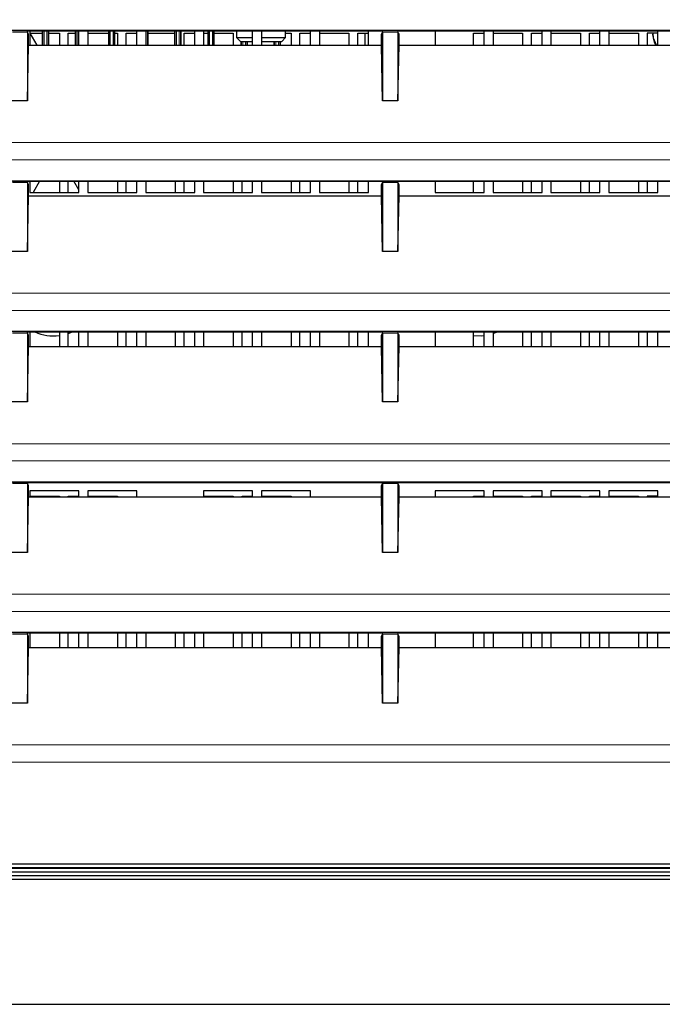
# Model space of a CAD drawing. Header units: millimetres. Extents: x 0 to 1118, y 0 to 864.
# Tile 63 of 117: x 510 to 527, y 432 to 457. Entities that reach past the tile are written whole.
import ezdxf

# ---------------------------------------------------------------- set-up
doc = ezdxf.new("R2010")
doc.units = ezdxf.units.MM
doc.styles.add('SLDTEXTSTYLE0', font='TXT', dxfattribs={"width": 0.75})
doc.dimstyles.new('SLDDIMSTYLE1', dxfattribs={"dimtxt": 3.175, "dimasz": 3.302, "dimexe": 0, "dimexo": 0.0625, "dimgap": 0.79375, "dimtad": 0, "dimtih": 1, "dimtoh": 1, "dimdec": 1, "dimlfac": 5, "dimrnd": 1e-09, "dimzin": 12, "dimdsep": 46, "dimtxsty": 'SLDTEXTSTYLE0', "dimsah": 1, "dimcen": 0.09, "dimadec": 0, "dimazin": 3, "dimtfac": 1, "dimtdec": 3, "dimtofl": 0, "dimtmove": 0, "dimatfit": 3, "dimfxl": 1, "dimfrac": 2, "dimtolj": 1, "dimtzin": 12, "dimarcsym": 0})
doc.dimstyles.new('SLDDIMSTYLE2', dxfattribs={"dimtxt": 3.175, "dimasz": 3.302, "dimexe": 0, "dimexo": 0.0625, "dimgap": 0.79375, "dimtad": 0, "dimtih": 1, "dimtoh": 1, "dimdec": 1, "dimlfac": 5, "dimrnd": 1e-09, "dimzin": 12, "dimdsep": 46, "dimtxsty": 'SLDTEXTSTYLE0', "dimsah": 1, "dimcen": 0.09, "dimadec": 0, "dimazin": 3, "dimtfac": 1, "dimtdec": 1, "dimtofl": 0, "dimtmove": 0, "dimatfit": 3, "dimfxl": 1, "dimfrac": 2, "dimtolj": 1, "dimtzin": 12, "dimarcsym": 0})

# ---------------------------------------------------------------- blocks, each defined once
blk = doc.blocks.new('_D_1')
at = {"color": 7, "linetype": 'Continuous', "lineweight": 0}
for p, q in [((556.166, 458.566), (556.166, 410.179)), ((488.345, 433.87), (488.345, 410.179)), ((525.09, 415.874), (524.122, 415.874)), ((524.122, 415.874), (524.122, 410.833)), ((535.647, 415.874), (536.614, 415.874)), ((536.614, 415.874), (536.614, 410.833)), ((488.345, 413.354), (511.953, 413.354)), ((556.166, 413.354), (538.227, 413.354)), ((524.122, 410.833), (525.09, 410.833)), ((536.614, 410.833), (535.647, 410.833))]:
    blk.add_line(p, q, dxfattribs=at)
at = {"color": 7, "linetype": 'Continuous', "lineweight": 18}
for points in [[(488.345, 413.354), (491.647, 412.846), (491.647, 413.862)], [(556.166, 413.354), (552.864, 413.862), (552.864, 412.846)]]:
    blk.add_solid(points, dxfattribs=at)
at = {"color": 7, "linetype": 'Continuous', "lineweight": 18, "char_height": 3.175, "attachment_point": 1, "style": 'SLDTEXTSTYLE0'}
for s, insert in [('339.1', (512.598, 414.926)), ('13.35', (525.09, 414.926))]:
    blk.add_mtext(s, dxfattribs=dict(at, insert=insert))
blk = doc.blocks.new('_D_4')
at = {"color": 7, "linetype": 'Continuous', "lineweight": 0}
for p, q in [((552.165, 471.44), (463.102, 471.44)), ((466.277, 471.44), (466.277, 454.364)), ((467.45, 453.719), (466.483, 453.719)), ((466.483, 453.719), (466.483, 448.679)), ((475.661, 453.719), (476.629, 453.719)), ((476.629, 453.719), (476.629, 448.679)), ((466.483, 448.679), (467.45, 448.679)), ((476.629, 448.679), (475.661, 448.679)), ((466.277, 420.94), (466.277, 448.034)), ((490.073, 420.94), (463.102, 420.94))]:
    blk.add_line(p, q, dxfattribs=at)
at = {"color": 7, "linetype": 'Continuous', "lineweight": 18}
for points in [[(466.277, 471.44), (465.769, 468.138), (466.785, 468.138)], [(466.277, 420.94), (466.785, 424.242), (465.769, 424.242)]]:
    blk.add_solid(points, dxfattribs=at)
at = {"color": 7, "linetype": 'Continuous', "lineweight": 18, "char_height": 3.175, "attachment_point": 1, "style": 'SLDTEXTSTYLE0'}
for s, insert in [('252.5', (454.959, 452.771)), ('9.94', (467.45, 452.771))]:
    blk.add_mtext(s, dxfattribs=dict(at, insert=insert))
blk = doc.blocks.new('_D_5')
at = {"color": 7, "linetype": 'Continuous', "lineweight": 0}
for p, q in [((569.843, 453.762), (569.843, 403.049)), ((488.345, 433.87), (488.345, 403.049)), ((534.197, 408.744), (533.23, 408.744)), ((533.23, 408.744), (533.23, 403.704)), ((544.754, 408.744), (545.722, 408.744)), ((545.722, 408.744), (545.722, 403.704)), ((488.345, 406.224), (521.06, 406.224)), ((569.843, 406.224), (547.335, 406.224)), ((533.23, 403.704), (534.197, 403.704)), ((545.722, 403.704), (544.754, 403.704))]:
    blk.add_line(p, q, dxfattribs=at)
at = {"color": 7, "linetype": 'Continuous', "lineweight": 18}
for points in [[(488.345, 406.224), (491.647, 405.716), (491.647, 406.732)], [(569.843, 406.224), (566.541, 406.732), (566.541, 405.716)]]:
    blk.add_solid(points, dxfattribs=at)
at = {"color": 7, "linetype": 'Continuous', "lineweight": 18, "char_height": 3.175, "attachment_point": 1, "style": 'SLDTEXTSTYLE0'}
for s, insert in [('407.5', (521.706, 407.797)), ('16.04', (534.197, 407.797))]:
    blk.add_mtext(s, dxfattribs=dict(at, insert=insert))

msp = doc.modelspace()

# ---------------------------------------------------------------- linework, layer by layer
at = {"color": 7, "linetype": 'Continuous', "lineweight": 25}
for p, q in [((499.2432, 456.7395), (540.8432, 456.7395)), ((510.6311, 456.6906), (510.2553, 456.6906)), ((510.6478, 456.7239), (510.6311, 456.6906)), ((510.6432, 456.6906), (510.6311, 456.6906)), ((510.6432, 456.6906), (510.6432, 454.9075)), ((510.6711, 456.6347), (510.6432, 456.6906)), ((510.6478, 456.7239), (519.8386, 456.7239)), ((510.6711, 456.3481), (510.6711, 456.6347)), ((510.7082, 456.7239), (510.7082, 456.3481)), ((510.7082, 456.6643), (511.0268, 456.6643)), ((510.7082, 456.664), (510.8906, 456.3481)), ((511.0268, 456.7239), (511.0268, 456.3481)), ((511.1968, 456.3481), (511.1968, 456.7239)), ((511.1968, 456.6643), (511.4732, 456.6643)), ((511.4732, 456.6643), (511.4732, 456.3481)), ((511.7032, 456.6643), (511.8844, 456.6643)), ((511.7032, 456.3481), (511.7032, 456.6643)), ((511.8844, 456.7239), (511.8844, 456.3481)), ((511.9782, 456.3481), (511.9782, 456.7239)), ((512.2082, 456.7239), (512.2082, 456.3481)), ((512.2082, 456.6643), (512.742, 456.6643)), ((512.742, 456.7239), (512.742, 456.3481)), ((512.912, 456.3481), (512.912, 456.7239)), ((512.912, 456.6643), (512.9732, 456.6643)), ((512.9732, 456.6643), (512.9732, 456.3481)), ((513.2032, 456.6643), (513.4782, 456.6643)), ((513.2032, 456.3481), (513.2032, 456.6643)), ((513.4782, 456.3481), (513.4782, 456.7239)), ((513.7082, 456.7239), (513.7082, 456.3481)), ((513.7696, 456.3481), (513.7696, 456.7239)), ((513.7696, 456.6643), (514.4572, 456.6643)), ((514.4572, 456.7239), (514.4572, 456.3481)), ((514.6272, 456.3481), (514.6272, 456.7239)), ((514.7032, 456.6643), (514.9782, 456.6643)), ((514.7032, 456.3481), (514.7032, 456.6643)), ((514.9782, 456.3481), (514.9782, 456.7239)), ((515.2082, 456.7239), (515.2082, 456.3481)), ((515.2082, 456.6643), (515.3148, 456.6643)), ((515.3148, 456.7239), (515.3148, 456.3481)), ((515.4848, 456.3481), (515.4848, 456.7239)), ((515.4848, 456.6643), (515.9732, 456.6643)), ((515.9732, 456.6643), (515.9732, 456.3481)), ((516.0632, 456.7239), (516.0632, 456.5483)), ((516.4782, 456.3481), (516.4782, 456.7239)), ((516.7082, 456.7239), (516.7082, 456.3481)), ((517.3332, 456.5483), (517.3332, 456.7239)), ((517.3332, 456.6643), (517.4732, 456.6643)), ((517.4732, 456.6643), (517.4732, 456.3481)), ((517.7032, 456.6643), (517.9782, 456.6643)), ((517.7032, 456.3481), (517.7032, 456.6643)), ((517.9782, 456.3481), (517.9782, 456.7239)), ((518.2082, 456.7239), (518.2082, 456.3481)), ((518.2082, 456.6643), (518.9732, 456.6643)), ((518.9732, 456.6643), (518.9732, 456.3481)), ((519.2032, 456.6643), (519.4782, 456.6643)), ((519.2032, 456.3481), (519.2032, 456.6643)), ((519.3932, 456.3481), (519.3932, 456.6643)), ((519.4782, 456.3481), (519.4782, 456.7239)), ((519.8153, 456.6347), (519.8432, 456.6906)), ((519.8153, 456.3481), (519.8153, 456.6347)), ((519.8386, 456.7239), (519.8553, 456.6906)), ((519.8432, 456.6906), (519.8432, 454.9075)), ((519.8553, 456.6906), (519.8432, 456.6906)), ((520.2311, 456.6906), (519.8553, 456.6906)), ((520.2478, 456.7239), (520.2311, 456.6906)), ((520.2432, 456.6906), (520.2311, 456.6906)), ((520.2432, 456.6906), (520.2432, 454.9075)), ((520.2711, 456.6347), (520.2432, 456.6906)), ((520.2478, 456.7239), (529.4386, 456.7239)), ((520.2711, 456.3481), (520.2711, 456.6347)), ((521.2082, 456.7239), (521.2082, 456.3481)), ((522.2032, 456.6643), (522.4782, 456.6643)), ((522.2032, 456.3481), (522.2032, 456.6643)), ((522.4782, 456.3481), (522.4782, 456.7239)), ((522.7082, 456.7239), (522.7082, 456.3481)), ((522.7082, 456.6643), (523.4732, 456.6643)), ((523.4732, 456.6643), (523.4732, 456.3481)), ((523.7032, 456.6643), (523.9782, 456.6643)), ((523.7032, 456.3481), (523.7032, 456.6643)), ((523.9782, 456.3481), (523.9782, 456.7239)), ((524.2082, 456.7239), (524.2082, 456.3481)), ((524.2082, 456.6643), (524.9732, 456.6643)), ((524.9732, 456.6643), (524.9732, 456.3481)), ((525.2032, 456.6643), (525.4782, 456.6643)), ((525.2032, 456.3481), (525.2032, 456.6643)), ((525.4782, 456.3481), (525.4782, 456.7239)), ((525.7082, 456.7239), (525.7082, 456.3481)), ((525.7082, 456.6643), (526.4732, 456.6643)), ((526.4732, 456.6643), (526.4732, 456.3481)), ((526.9782, 456.6643), (526.7032, 456.6643)), ((526.7032, 456.6643), (526.7032, 456.3481)), ((526.9782, 456.3481), (526.9782, 456.7239)), ((510.6432, 454.9075), (510.6711, 456.3481)), ((510.6711, 456.3481), (519.8153, 456.3481)), ((516.0632, 456.5483), (516.1632, 456.4483)), ((516.0632, 456.5483), (516.4782, 456.5483)), ((516.1632, 456.4483), (516.4782, 456.4483)), ((516.1724, 456.4483), (516.1724, 456.3481)), ((516.3424, 456.3481), (516.3424, 456.4483)), ((516.7082, 456.5483), (517.3332, 456.5483)), ((516.7082, 456.4483), (517.2332, 456.4483)), ((517.03, 456.4483), (517.03, 456.3481)), ((517.2, 456.3481), (517.2, 456.4483)), ((517.2332, 456.4483), (517.3332, 456.5483)), ((519.8432, 454.9075), (519.8153, 456.3481)), ((520.2432, 454.9075), (520.2711, 456.3481)), ((520.2711, 456.3481), (529.4153, 456.3481)), ((526.8851, 456.4288), (526.9267, 456.3481)), ((510.6432, 454.9075), (510.2432, 454.9075)), ((520.2432, 454.9075), (519.8432, 454.9075)), ((499.2432, 452.8395), (540.8432, 452.8395)), ((510.6311, 452.7906), (510.2553, 452.7906)), ((510.6478, 452.8239), (510.6311, 452.7906)), ((510.6432, 452.7906), (510.6311, 452.7906)), ((510.6432, 452.7906), (510.6432, 451.0075)), ((510.6711, 452.7347), (510.6432, 452.7906)), ((510.6478, 452.8239), (519.8386, 452.8239)), ((510.6711, 452.4481), (510.6711, 452.7347)), ((510.7082, 452.8239), (510.7082, 452.5333)), ((510.7082, 452.7885), (510.7287, 452.8239)), ((510.9573, 452.8239), (510.7895, 452.5333)), ((511.4732, 452.8239), (511.4732, 452.5333)), ((511.7032, 452.5333), (511.7032, 452.8239)), ((511.9782, 452.6003), (511.8491, 452.8239)), ((511.9782, 452.5333), (511.9782, 452.8239)), ((512.2082, 452.8239), (512.2082, 452.5333)), ((512.9732, 452.8239), (512.9732, 452.5333)), ((513.2032, 452.5333), (513.2032, 452.8239)), ((513.4782, 452.5333), (513.4782, 452.8239)), ((513.7082, 452.8239), (513.7082, 452.5333)), ((514.4732, 452.8239), (514.4732, 452.5333)), ((514.7032, 452.5333), (514.7032, 452.8239)), ((514.9782, 452.5333), (514.9782, 452.8239)), ((515.2082, 452.8239), (515.2082, 452.5333)), ((515.9732, 452.8239), (515.9732, 452.5333)), ((516.2032, 452.5333), (516.2032, 452.8239)), ((516.4782, 452.5333), (516.4782, 452.8239)), ((516.7082, 452.8239), (516.7082, 452.5333)), ((517.4732, 452.8239), (517.4732, 452.5333)), ((517.7032, 452.5333), (517.7032, 452.8239)), ((517.9782, 452.5333), (517.9782, 452.8239)), ((518.2082, 452.8239), (518.2082, 452.5333)), ((518.9732, 452.8239), (518.9732, 452.5333)), ((519.2032, 452.5333), (519.2032, 452.8239)), ((519.4782, 452.5333), (519.4782, 452.8239)), ((519.8153, 452.7347), (519.8432, 452.7906)), ((519.8153, 452.4481), (519.8153, 452.7347)), ((519.8386, 452.8239), (519.8553, 452.7906)), ((519.8432, 452.7906), (519.8432, 451.0075)), ((519.8553, 452.7906), (519.8432, 452.7906)), ((520.2311, 452.7906), (519.8553, 452.7906)), ((520.2478, 452.8239), (520.2311, 452.7906)), ((520.2432, 452.7906), (520.2311, 452.7906)), ((520.2432, 452.7906), (520.2432, 451.0075)), ((520.2711, 452.7347), (520.2432, 452.7906)), ((520.2478, 452.8239), (529.4386, 452.8239)), ((520.2711, 452.4481), (520.2711, 452.7347)), ((521.2082, 452.8239), (521.2082, 452.5333)), ((522.2032, 452.5333), (522.2032, 452.8239)), ((522.4782, 452.5333), (522.4782, 452.8239)), ((522.7082, 452.8239), (522.7082, 452.5333)), ((523.4732, 452.8239), (523.4732, 452.5333)), ((523.7032, 452.5333), (523.7032, 452.8239)), ((523.9782, 452.5333), (523.9782, 452.8239)), ((524.2082, 452.8239), (524.2082, 452.5333)), ((524.9732, 452.8239), (524.9732, 452.5333)), ((525.2032, 452.5333), (525.2032, 452.8239)), ((525.4782, 452.5333), (525.4782, 452.8239)), ((525.7082, 452.8239), (525.7082, 452.5333)), ((526.4732, 452.8239), (526.4732, 452.5333)), ((526.7032, 452.8239), (526.7032, 452.5333)), ((526.9782, 452.5333), (526.9782, 452.8239)), ((510.7082, 452.5333), (511.9782, 452.5333)), ((512.2082, 452.5333), (513.4782, 452.5333)), ((513.7082, 452.5333), (514.9782, 452.5333)), ((515.2082, 452.5333), (516.4782, 452.5333)), ((516.7082, 452.5333), (517.9782, 452.5333)), ((518.2082, 452.5333), (519.4782, 452.5333)), ((521.2082, 452.5333), (522.4782, 452.5333)), ((522.7082, 452.5333), (523.9782, 452.5333)), ((524.2082, 452.5333), (525.4782, 452.5333)), ((525.7082, 452.5333), (526.9782, 452.5333)), ((510.6432, 451.0075), (510.6711, 452.4481)), ((510.6711, 452.4481), (519.8153, 452.4481)), ((519.8432, 451.0075), (519.8153, 452.4481)), ((520.2432, 451.0075), (520.2711, 452.4481)), ((520.2711, 452.4481), (529.4153, 452.4481)), ((510.6432, 451.0075), (510.2432, 451.0075)), ((520.2432, 451.0075), (519.8432, 451.0075)), ((499.2432, 448.9395), (540.8432, 448.9395)), ((510.6478, 448.9239), (510.6311, 448.8906)), ((510.6478, 448.9239), (519.8386, 448.9239)), ((510.7082, 448.9239), (510.7082, 448.5481)), ((511.4732, 448.9239), (511.4732, 448.5481)), ((511.7032, 448.5481), (511.7032, 448.9239)), ((511.7032, 448.8813), (511.8128, 448.9239)), ((511.9782, 448.5481), (511.9782, 448.9239)), ((512.2082, 448.9239), (512.2082, 448.5481)), ((512.9732, 448.9239), (512.9732, 448.5481)), ((513.2032, 448.5481), (513.2032, 448.9239)), ((513.4782, 448.5481), (513.4782, 448.9239)), ((513.7082, 448.9239), (513.7082, 448.5481)), ((514.4732, 448.9239), (514.4732, 448.5481)), ((514.7032, 448.5481), (514.7032, 448.9239)), ((514.9782, 448.5481), (514.9782, 448.9239)), ((515.2082, 448.9239), (515.2082, 448.5481)), ((515.9732, 448.9239), (515.9732, 448.5481)), ((516.2032, 448.5481), (516.2032, 448.9239)), ((516.4782, 448.5481), (516.4782, 448.9239)), ((516.7082, 448.9239), (516.7082, 448.5481)), ((517.4732, 448.9239), (517.4732, 448.5481)), ((517.7032, 448.5481), (517.7032, 448.9239)), ((517.9782, 448.5481), (517.9782, 448.9239)), ((518.2082, 448.9239), (518.2082, 448.5481)), ((518.9732, 448.9239), (518.9732, 448.5481)), ((519.2032, 448.5481), (519.2032, 448.9239)), ((519.4782, 448.5481), (519.4782, 448.9239)), ((519.8386, 448.9239), (519.8553, 448.8906)), ((520.2478, 448.9239), (520.2311, 448.8906)), ((520.2478, 448.9239), (529.4386, 448.9239)), ((521.2082, 448.9239), (521.2082, 448.5481)), ((522.2032, 448.5481), (522.2032, 448.9239)), ((522.4782, 448.5481), (522.4782, 448.9239)), ((522.7082, 448.9239), (522.7082, 448.5481)), ((522.7082, 448.8829), (522.8128, 448.9239)), ((523.4732, 448.9239), (523.4732, 448.5481)), ((523.7032, 448.5481), (523.7032, 448.9239)), ((523.9782, 448.5481), (523.9782, 448.9239)), ((524.2082, 448.9239), (524.2082, 448.5481)), ((524.9732, 448.9239), (524.9732, 448.5481)), ((525.2032, 448.5481), (525.2032, 448.9239)), ((525.4782, 448.5481), (525.4782, 448.9239)), ((525.7082, 448.9239), (525.7082, 448.5481)), ((526.4732, 448.9239), (526.4732, 448.5481)), ((526.7032, 448.9239), (526.7032, 448.5481)), ((526.9782, 448.5481), (526.9782, 448.9239)), ((510.6311, 448.8906), (510.2553, 448.8906)), ((510.6432, 448.8906), (510.6311, 448.8906)), ((510.6432, 448.8906), (510.6432, 447.1075)), ((510.6711, 448.8347), (510.6432, 448.8906)), ((510.6711, 448.5481), (510.6711, 448.8347)), ((519.8153, 448.8347), (519.8432, 448.8906)), ((519.8153, 448.5481), (519.8153, 448.8347)), ((519.8432, 448.8906), (519.8432, 447.1075)), ((519.8553, 448.8906), (519.8432, 448.8906)), ((520.2311, 448.8906), (519.8553, 448.8906)), ((520.2432, 448.8906), (520.2311, 448.8906)), ((520.2432, 448.8906), (520.2432, 447.1075)), ((520.2711, 448.8347), (520.2432, 448.8906)), ((520.2711, 448.5481), (520.2711, 448.8347)), ((510.6432, 447.1075), (510.6711, 448.5481)), ((510.6711, 448.5481), (519.8153, 448.5481)), ((519.8432, 447.1075), (519.8153, 448.5481)), ((520.2432, 447.1075), (520.2711, 448.5481)), ((520.2711, 448.5481), (529.4153, 448.5481)), ((510.6432, 447.1075), (510.2432, 447.1075)), ((520.2432, 447.1075), (519.8432, 447.1075)), ((499.2432, 445.0395), (540.8432, 445.0395)), ((510.6311, 444.9906), (510.2553, 444.9906)), ((510.6478, 445.0239), (510.6311, 444.9906)), ((510.6432, 444.9906), (510.6311, 444.9906)), ((510.6432, 444.9906), (510.6432, 443.2075)), ((510.6711, 444.9347), (510.6432, 444.9906)), ((510.6478, 445.0239), (519.8386, 445.0239)), ((510.6711, 444.6481), (510.6711, 444.9347)), ((519.8153, 444.9347), (519.8432, 444.9906)), ((519.8153, 444.6481), (519.8153, 444.9347)), ((519.8386, 445.0239), (519.8553, 444.9906)), ((519.8553, 444.9906), (519.8432, 444.9906)), ((519.8432, 444.9906), (519.8432, 443.2075)), ((520.2311, 444.9906), (519.8553, 444.9906)), ((520.2478, 445.0239), (520.2311, 444.9906)), ((520.2432, 444.9906), (520.2311, 444.9906)), ((520.2432, 444.9906), (520.2432, 443.2075)), ((520.2711, 444.9347), (520.2432, 444.9906)), ((520.2478, 445.0239), (529.4386, 445.0239)), ((520.2711, 444.6481), (520.2711, 444.9347)), ((510.6432, 443.2075), (510.6711, 444.6481)), ((510.6711, 444.6481), (519.8153, 444.6481)), ((511.9782, 444.8033), (510.7082, 444.8033)), ((510.7082, 444.8033), (510.7082, 444.6481)), ((510.7082, 444.6643), (511.4732, 444.6643)), ((511.4732, 444.6643), (511.4732, 444.6481)), ((511.7032, 444.6643), (511.9782, 444.6643)), ((511.7032, 444.6481), (511.7032, 444.6643)), ((511.9782, 444.6481), (511.9782, 444.8033)), ((512.2082, 444.8033), (512.2082, 444.6481)), ((513.4782, 444.8033), (512.2082, 444.8033)), ((512.2082, 444.6643), (512.9732, 444.6643)), ((512.9732, 444.6643), (512.9732, 444.6481)), ((513.4782, 444.6481), (513.4782, 444.8033)), ((515.2082, 444.8033), (515.2082, 444.6481)), ((516.4782, 444.8033), (515.2082, 444.8033)), ((515.2082, 444.6643), (515.9732, 444.6643)), ((515.9732, 444.6643), (515.9732, 444.6481)), ((516.2032, 444.6643), (516.4782, 444.6643)), ((516.2032, 444.6481), (516.2032, 444.6643)), ((516.4782, 444.6481), (516.4782, 444.8033)), ((516.7082, 444.8033), (516.7082, 444.6481)), ((517.9782, 444.8033), (516.7082, 444.8033)), ((516.7082, 444.6643), (517.4732, 444.6643)), ((517.4732, 444.6643), (517.4732, 444.6481)), ((517.9782, 444.6481), (517.9782, 444.8033)), ((519.8432, 443.2075), (519.8153, 444.6481)), ((520.2432, 443.2075), (520.2711, 444.6481)), ((520.2711, 444.6481), (529.4153, 444.6481)), ((521.2082, 444.8033), (521.2082, 444.6481)), ((522.4782, 444.8033), (521.2082, 444.8033)), ((522.2032, 444.6643), (522.4782, 444.6643)), ((522.2032, 444.6481), (522.2032, 444.6643)), ((522.4782, 444.6481), (522.4782, 444.8033)), ((522.7082, 444.8033), (522.7082, 444.6481)), ((523.9782, 444.8033), (522.7082, 444.8033)), ((522.7082, 444.6643), (523.4732, 444.6643)), ((523.4732, 444.6643), (523.4732, 444.6481)), ((523.7032, 444.6643), (523.9782, 444.6643)), ((523.7032, 444.6481), (523.7032, 444.6643)), ((523.9782, 444.6481), (523.9782, 444.8033)), ((524.2082, 444.8033), (524.2082, 444.6481)), ((525.4782, 444.8033), (524.2082, 444.8033)), ((524.2082, 444.6643), (524.9732, 444.6643)), ((524.9732, 444.6643), (524.9732, 444.6481)), ((525.2032, 444.6643), (525.4782, 444.6643)), ((525.2032, 444.6481), (525.2032, 444.6643)), ((525.4782, 444.6481), (525.4782, 444.8033)), ((525.7082, 444.8033), (525.7082, 444.6481)), ((526.9782, 444.8033), (525.7082, 444.8033)), ((525.7082, 444.6643), (526.4732, 444.6643)), ((526.4732, 444.6643), (526.4732, 444.6481)), ((526.9782, 444.6643), (526.7032, 444.6643)), ((526.7032, 444.6643), (526.7032, 444.6481)), ((526.9782, 444.6481), (526.9782, 444.8033)), ((510.6432, 443.2075), (510.2432, 443.2075)), ((520.2432, 443.2075), (519.8432, 443.2075)), ((499.2432, 441.1395), (540.8432, 441.1395)), ((510.6311, 441.0906), (510.2553, 441.0906)), ((510.6478, 441.1239), (510.6311, 441.0906)), ((510.6432, 441.0906), (510.6311, 441.0906)), ((510.6432, 441.0906), (510.6432, 439.3075)), ((510.6711, 441.0347), (510.6432, 441.0906)), ((510.6478, 441.1239), (519.8386, 441.1239)), ((510.6711, 440.7481), (510.6711, 441.0347)), ((510.7082, 441.1239), (510.7082, 440.7481)), ((511.4732, 441.1239), (511.4732, 440.7481)), ((511.7032, 440.7481), (511.7032, 441.1239)), ((511.9782, 440.7481), (511.9782, 441.1239)), ((512.2082, 441.1239), (512.2082, 440.7481)), ((512.9732, 441.1239), (512.9732, 440.7481)), ((513.2032, 440.7481), (513.2032, 441.1239)), ((513.4782, 440.7481), (513.4782, 441.1239)), ((513.7082, 441.1239), (513.7082, 440.7481)), ((514.4732, 441.1239), (514.4732, 440.7481)), ((514.7032, 440.7481), (514.7032, 441.1239)), ((514.9782, 440.7481), (514.9782, 441.1239)), ((515.2082, 441.1239), (515.2082, 440.7481)), ((515.9732, 441.1239), (515.9732, 440.7481)), ((516.2032, 440.7481), (516.2032, 441.1239)), ((516.4782, 440.7481), (516.4782, 441.1239)), ((516.7082, 441.1239), (516.7082, 440.7481)), ((517.4732, 441.1239), (517.4732, 440.7481)), ((517.7032, 440.7481), (517.7032, 441.1239)), ((517.9782, 440.7481), (517.9782, 441.1239)), ((518.2082, 441.1239), (518.2082, 440.7481)), ((518.9732, 441.1239), (518.9732, 440.7481)), ((519.2032, 440.7481), (519.2032, 441.1239)), ((519.4782, 440.7481), (519.4782, 441.1239)), ((519.8153, 441.0347), (519.8432, 441.0906)), ((519.8153, 440.7481), (519.8153, 441.0347)), ((519.8386, 441.1239), (519.8553, 441.0906)), ((519.8432, 441.0906), (519.8432, 439.3075)), ((519.8553, 441.0906), (519.8432, 441.0906)), ((520.2311, 441.0906), (519.8553, 441.0906)), ((520.2478, 441.1239), (520.2311, 441.0906)), ((520.2432, 441.0906), (520.2311, 441.0906)), ((520.2432, 441.0906), (520.2432, 439.3075)), ((520.2711, 441.0347), (520.2432, 441.0906)), ((520.2478, 441.1239), (529.4386, 441.1239)), ((520.2711, 440.7481), (520.2711, 441.0347)), ((521.2082, 441.1239), (521.2082, 440.7481)), ((522.2032, 440.7481), (522.2032, 441.1239)), ((522.4782, 440.7481), (522.4782, 441.1239)), ((522.7082, 441.1239), (522.7082, 440.7481)), ((523.4732, 441.1239), (523.4732, 440.7481)), ((523.7032, 440.7481), (523.7032, 441.1239)), ((523.9782, 440.7481), (523.9782, 441.1239)), ((524.2082, 441.1239), (524.2082, 440.7481)), ((524.9732, 441.1239), (524.9732, 440.7481)), ((525.2032, 440.7481), (525.2032, 441.1239)), ((525.4782, 440.7481), (525.4782, 441.1239)), ((525.7082, 441.1239), (525.7082, 440.7481)), ((526.4732, 441.1239), (526.4732, 440.7481)), ((526.7032, 441.1239), (526.7032, 440.7481)), ((526.9782, 440.7481), (526.9782, 441.1239)), ((510.6432, 439.3075), (510.6711, 440.7481)), ((510.6711, 440.7481), (519.8153, 440.7481)), ((519.8432, 439.3075), (519.8153, 440.7481)), ((520.2432, 439.3075), (520.2711, 440.7481)), ((520.2711, 440.7481), (529.4153, 440.7481)), ((510.6432, 439.3075), (510.2432, 439.3075)), ((520.2432, 439.3075), (519.8432, 439.3075)), ((497.845, 435.1413), (542.2414, 435.1413)), ((496.342, 434.9395), (543.5926, 434.9395)), ((497.7362, 435.0325), (542.3502, 435.0325)), ((542.3449, 435.0378), (497.7415, 435.0378)), ((496.342, 434.8395), (543.5926, 434.8395)), ((496.3454, 434.7429), (543.5926, 434.7429)), ((496.402, 431.5036), (543.6017, 431.5036))]:
    msp.add_line(p, q, dxfattribs=at)
at = {"color": 7, "linetype": 'Continuous', "lineweight": 18}
for p, q in [((511.0437, 456.7239), (511.0437, 456.3481)), ((511.0759, 456.3481), (511.0759, 456.7239)), ((511.1477, 456.7239), (511.1477, 456.3481)), ((511.1799, 456.7239), (511.1799, 456.3481)), ((511.9013, 456.7239), (511.9013, 456.3481)), ((511.9335, 456.3481), (511.9335, 456.7239)), ((512.7589, 456.7239), (512.7589, 456.3481)), ((512.7911, 456.3481), (512.7911, 456.7239)), ((512.8629, 456.7239), (512.8629, 456.3481)), ((512.8951, 456.7239), (512.8951, 456.3481)), ((513.7205, 456.7239), (513.7205, 456.3481)), ((513.7527, 456.7239), (513.7527, 456.3481)), ((514.4741, 456.7239), (514.4741, 456.3481)), ((514.5063, 456.3481), (514.5063, 456.7239)), ((514.5781, 456.7239), (514.5781, 456.3481)), ((514.6103, 456.7239), (514.6103, 456.3481)), ((515.3317, 456.7239), (515.3317, 456.3481)), ((515.3639, 456.3481), (515.3639, 456.7239)), ((515.4357, 456.7239), (515.4357, 456.3481)), ((515.4679, 456.7239), (515.4679, 456.3481)), ((516.1893, 456.4483), (516.1893, 456.3481)), ((516.2215, 456.3481), (516.2215, 456.4483)), ((516.2933, 456.4483), (516.2933, 456.3481)), ((516.3255, 456.4483), (516.3255, 456.3481)), ((517.0469, 456.4483), (517.0469, 456.3481)), ((517.0791, 456.3481), (517.0791, 456.4483)), ((517.1509, 456.4483), (517.1509, 456.3481)), ((517.1831, 456.4483), (517.1831, 456.3481)), ((500.199, 453.8256), (539.8874, 453.8256)), ((499.2432, 453.3798), (540.8432, 453.3798)), ((500.199, 449.9256), (539.8874, 449.9256)), ((499.2432, 449.4798), (540.8432, 449.4798)), ((500.199, 446.0256), (539.8874, 446.0256)), ((499.2432, 445.5798), (540.8432, 445.5798)), ((500.199, 442.1256), (539.8874, 442.1256)), ((499.2432, 441.6798), (540.8432, 441.6798)), ((500.199, 438.2256), (539.8874, 438.2256)), ((508.3535, 437.7798), (531.7329, 437.7798))]:
    msp.add_line(p, q, dxfattribs=at)
at = {"color": 7, "linetype": 'Continuous', "lineweight": 25, "flags": 128}
for points in [[(526.8438, 456.6643), (526.8433, 456.6266), (526.8851, 456.4288)], [(526.9438, 456.3481), (526.8691, 456.5287), (526.8581, 456.6643)], [(522.2032, 448.8255), (522.3985, 448.8219), (522.4782, 448.8296)]]:
    msp.add_lwpolyline(points, dxfattribs=at)
at = {"color": 7, "linetype": 'Continuous', "lineweight": 25}
msp.add_arc((511.3232, 450.0195), 1.2, 245.91985, 277.18076, dxfattribs=at)

# ---------------------------------------------------------------- dimensions: what is measured, and where the dimension line sits
at = {"color": 7, "linetype": 'Continuous', "lineweight": 18}
dim = msp.add_linear_dim(base=(466.2773, 471.4395), p1=(491.3432, 420.9395), p2=(553.4352, 471.4395), angle=90, dimstyle='SLDDIMSTYLE2', dxfattribs=at)
dim.commit()
dim.dimension.update_dxf_attribs({"geometry": '_D_4', "text_midpoint": (466.2773, 451.1988), "dimtype": 160})
for base, p2, dimstyle, picture, middle in [((556.1656, 413.3536), (556.1656, 459.8364), 'SLDDIMSTYLE1', '_D_1', (525.0899, 413.3536)), ((569.8432, 406.2242), (569.8432, 455.0315), 'SLDDIMSTYLE2', '_D_5', (534.1975, 406.2242))]:
    dim = msp.add_linear_dim(base=base, p1=(488.3448, 435.1395), p2=p2, dimstyle=dimstyle, dxfattribs=at)
    dim.commit()
    dim.dimension.update_dxf_attribs({"geometry": picture, "text_midpoint": middle, "dimtype": 160})

doc.saveas('drawing.dxf')
